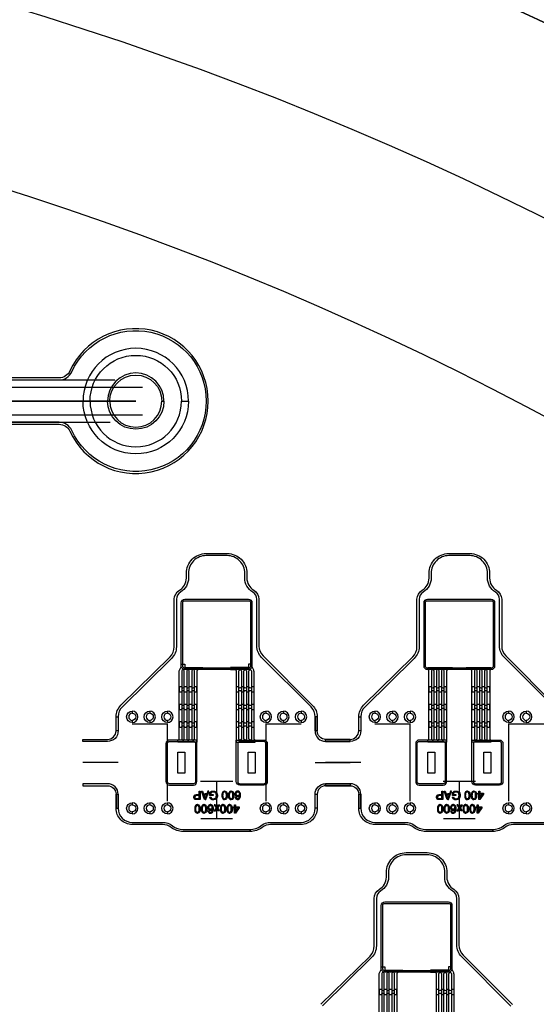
# Model space of a CAD drawing. Extents: x -63500 to 63500, y -63500 to 63500.
# Tile 236 of 256: x 13763 to 21107, y 31336 to 45326. Entities that reach past the tile are written whole.
import ezdxf

# ---------------------------------------------------------------- set-up
doc = ezdxf.new("R2010")
doc.units = 13
doc.header["$MEASUREMENT"] = 0
for name, color, linetype in [('1_Metal', 2, 'Continuous'), ('2_Electrodes', 5, 'Continuous'), ('3_Outline', 4, 'Continuous')]:
    doc.layers.add(name, color=color, linetype=linetype)
doc.styles.get("Standard").update_dxf_attribs({"font": 'arial.ttf'})

msp = doc.modelspace()

# ---------------------------------------------------------------- linework, layer by layer
for p, q in [((9769, 40207), (15115, 40207)), ((9769, 40107), (15507, 40107)), ((12414, 39907), (15414, 39907)), ((15414, 39907), (13414, 39907)), ((15507, 39707), (9769, 39707)), ((9769, 39607), (15052, 39607)), ((15363, 35321), (15613, 35321)), ((15613, 35321), (15863, 35321)), ((15863, 34221), (15863, 35321)), ((17263, 35321), (17263, 34221)), ((17263, 35321), (17513, 35321)), ((17513, 35321), (17763, 35321)), ((18813, 35321), (19063, 35321)), ((19063, 35321), (19313, 35321)), ((19313, 34221), (19313, 35321)), ((20713, 35321), (20713, 34221)), ((20713, 35321), (20963, 35321)), ((20963, 35321), (21213, 35321)), ((15163, 34771), (14663, 34771)), ((17963, 34771), (18463, 34771)), ((18613, 34771), (18113, 34771)), ((16793, 34501), (16333, 34501)), ((16563, 34501), (16563, 33971)), ((20243, 34501), (19783, 34501)), ((20013, 34501), (20013, 33971)), ((16788, 33971), (16338, 33971)), ((20238, 33971), (19788, 33971))]:
    msp.add_line(p, q)
for points in [[(16113, 34921), (16113, 34621), (16013, 34621), (16013, 34921)], [(17113, 34921), (17113, 34621), (17013, 34621), (17013, 34921)], [(19663, 34921), (19663, 34621), (19563, 34621), (19563, 34921)], [(20463, 34921), (20463, 34621), (20363, 34621), (20363, 34921)]]:
    msp.add_lwpolyline(points, close=True)
for radius in [50000, 47500, 45000]:
    msp.add_circle((0, 0), radius)
at = {"layer": '1_Metal'}
for p, q in [((16843, 35091), (16843, 35091)), ((20193, 35091), (20193, 35091))]:
    msp.add_line(p, q, dxfattribs=at)
for points in [[(-50000, 0, -1), (50000, 0), (51000, 0, 1), (-51000, 0)], [(16164, 39907, 1), (14664, 39907), (14764, 39907, -1), (16064, 39907)], [(16164, 39907, -1), (14664, 39907), (14764, 39907, 1), (16064, 39907)], [(16111, 36091, -0.414214), (16061, 36141), (16061, 37041, -0.414214), (16111, 37091), (17015, 37091, -0.414214), (17065, 37041), (17065, 36141, -0.414214), (17015, 36091), (16111, 36091)], [(19561, 36091, -0.414214), (19511, 36141), (19511, 37041, -0.414214), (19561, 37091), (20465, 37091, -0.414214), (20515, 37041), (20515, 36141, -0.414214), (20465, 36091), (19561, 36091)], [(16111, 36171), (16111, 36121), (16365, 36121), (16365, 36091), (16301, 36091, 0.414214), (16283, 36073), (16283, 35061), (16229, 35061), (16229, 35091, 0.414214), (16247, 35109), (16247, 36073, 1), (16211, 36073), (16211, 35109, 0.414214), (16229, 35091), (16229, 35091), (16229, 35061), (16157, 35061), (16157, 35091, 0.414214), (16175, 35109), (16175, 36073, 1), (16139, 36073), (16139, 35109, 0.414214), (16157, 35091), (16157, 35091), (16157, 35061), (16085, 35061), (16085, 35091, 0.414214), (16103, 35109), (16103, 36073, 1), (16067, 36073), (16067, 35109, 0.414214), (16085, 35091), (16085, 35091), (16085, 35061), (16013, 35061), (16013, 35091, 0.414214), (16031, 35109), (16031, 36062, -0.104248), (16035, 36082), (16057, 36131, 0.104248), (16061, 36151), (16061, 36171)], [(17015, 36171), (17015, 36121), (16761, 36121), (16761, 36091), (16825, 36091, -0.414214), (16843, 36073), (16843, 35061), (16897, 35061), (16897, 35091, -0.414214), (16879, 35109), (16879, 36073, -1), (16915, 36073), (16915, 35109, -0.414214), (16897, 35091), (16897, 35091), (16897, 35061), (16969, 35061), (16969, 35091, -0.414214), (16951, 35109), (16951, 36073, -1), (16987, 36073), (16987, 35109, -0.414214), (16969, 35091), (16969, 35091), (16969, 35061), (17041, 35061), (17041, 35091, -0.414214), (17023, 35109), (17023, 36073, -1), (17059, 36073), (17059, 35109, -0.414214), (17041, 35091), (17041, 35091), (17041, 35061), (17113, 35061), (17113, 35091, -0.414214), (17095, 35109), (17095, 36062, 0.104248), (17091, 36082), (17069, 36131, -0.104248), (17065, 36151), (17065, 36171)], [(19915, 36091), (19851, 36091, 0.414214), (19833, 36073), (19833, 35061), (19779, 35061), (19779, 35091, 0.414214), (19797, 35109), (19797, 36073, 1), (19761, 36073), (19761, 35109, 0.414214), (19779, 35091), (19779, 35091), (19779, 35061), (19707, 35061), (19707, 35091, 0.414214), (19725, 35109), (19725, 36073, 1), (19689, 36073), (19689, 35109, 0.414214), (19707, 35091), (19707, 35091), (19707, 35061), (19635, 35061), (19635, 35091, 0.414214), (19653, 35109), (19653, 36073, 1), (19617, 36073), (19617, 35109, 0.414214), (19635, 35091), (19635, 35091), (19635, 35061), (19563, 35061), (19563, 35091, 0.414214), (19581, 35109), (19581, 36073, 0.414214), (19563, 36091), (19563, 36121), (19915, 36121)], [(20463, 36091), (20463, 36091, 0.414214), (20445, 36073), (20445, 35109, 0.414214), (20463, 35091), (20463, 35061), (20391, 35061), (20391, 35091), (20391, 35091, 0.414214), (20409, 35109), (20409, 36073, 1), (20373, 36073), (20373, 35109, 0.414214), (20391, 35091), (20391, 35061), (20319, 35061), (20319, 35091), (20319, 35091, 0.414214), (20337, 35109), (20337, 36073, 1), (20301, 36073), (20301, 35109, 0.414214), (20319, 35091), (20319, 35061), (20247, 35061), (20247, 35091), (20247, 35091, 0.414214), (20265, 35109), (20265, 36073, 1), (20229, 36073), (20229, 35109, 0.414214), (20247, 35091), (20247, 35061), (20193, 35061), (20193, 36073, 0.414214), (20175, 36091), (20111, 36091), (20111, 36121), (20463, 36121)], [(16247, 35776), (16283, 35776), (16283, 35848), (16247, 35848, -0.414214), (16229, 35830), (16229, 35830, -0.414214), (16211, 35848), (16175, 35848, -0.414214), (16157, 35830), (16157, 35830, -0.414214), (16139, 35848), (16103, 35848, -0.414214), (16085, 35830), (16085, 35830, -0.414214), (16067, 35848), (16031, 35848), (16031, 35776), (16067, 35776, -0.414214), (16085, 35794), (16085, 35794, -0.414214), (16103, 35776), (16139, 35776, -0.414214), (16157, 35794), (16157, 35794, -0.414214), (16175, 35776), (16211, 35776, -0.414214), (16229, 35794), (16229, 35794, -0.414214)], [(17059, 35776), (17095, 35776), (17095, 35848), (17059, 35848, -0.414214), (17041, 35830), (17041, 35830, -0.414214), (17023, 35848), (16987, 35848, -0.414214), (16969, 35830), (16969, 35830, -0.414214), (16951, 35848), (16915, 35848, -0.414214), (16897, 35830), (16897, 35830, -0.414214), (16879, 35848), (16843, 35848), (16843, 35776), (16879, 35776, -0.414214), (16897, 35794), (16897, 35794, -0.414214), (16915, 35776), (16951, 35776, -0.414214), (16969, 35794), (16969, 35794, -0.414214), (16987, 35776), (17023, 35776, -0.414214), (17041, 35794), (17041, 35794, -0.414214)], [(19797, 35776), (19833, 35776), (19833, 35848), (19797, 35848, -0.414214), (19779, 35830), (19779, 35830, -0.414214), (19761, 35848), (19725, 35848, -0.414214), (19707, 35830), (19707, 35830, -0.414214), (19689, 35848), (19653, 35848, -0.414214), (19635, 35830), (19635, 35830, -0.414214), (19617, 35848), (19581, 35848), (19581, 35776), (19617, 35776, -0.414214), (19635, 35794), (19635, 35794, -0.414214), (19653, 35776), (19689, 35776, -0.414214), (19707, 35794), (19707, 35794, -0.414214), (19725, 35776), (19761, 35776, -0.414214), (19779, 35794), (19779, 35794, -0.414214)], [(20409, 35776), (20445, 35776), (20445, 35848), (20409, 35848, -0.414214), (20391, 35830), (20391, 35830, -0.414214), (20373, 35848), (20337, 35848, -0.414214), (20319, 35830), (20319, 35830, -0.414214), (20301, 35848), (20265, 35848, -0.414214), (20247, 35830), (20247, 35830, -0.414214), (20229, 35848), (20193, 35848), (20193, 35776), (20229, 35776, -0.414214), (20247, 35794), (20247, 35794, -0.414214), (20265, 35776), (20301, 35776, -0.414214), (20319, 35794), (20319, 35794, -0.414214), (20337, 35776), (20373, 35776, -0.414214), (20391, 35794), (20391, 35794, -0.414214)], [(16247, 35526), (16283, 35526), (16283, 35598), (16247, 35598, -0.414214), (16229, 35580), (16229, 35580, -0.414214), (16211, 35598), (16175, 35598, -0.414214), (16157, 35580), (16157, 35580, -0.414214), (16139, 35598), (16103, 35598, -0.414214), (16085, 35580), (16085, 35580, -0.414214), (16067, 35598), (16031, 35598), (16031, 35526), (16067, 35526, -0.414214), (16085, 35544), (16085, 35544, -0.414214), (16103, 35526), (16139, 35526, -0.414214), (16157, 35544), (16157, 35544, -0.414214), (16175, 35526), (16211, 35526, -0.414214), (16229, 35544), (16229, 35544, -0.414214)], [(17059, 35526), (17095, 35526), (17095, 35598), (17059, 35598, -0.414214), (17041, 35580), (17041, 35580, -0.414214), (17023, 35598), (16987, 35598, -0.414214), (16969, 35580), (16969, 35580, -0.414214), (16951, 35598), (16915, 35598, -0.414214), (16897, 35580), (16897, 35580, -0.414214), (16879, 35598), (16843, 35598), (16843, 35526), (16879, 35526, -0.414214), (16897, 35544), (16897, 35544, -0.414214), (16915, 35526), (16951, 35526, -0.414214), (16969, 35544), (16969, 35544, -0.414214), (16987, 35526), (17023, 35526, -0.414214), (17041, 35544), (17041, 35544, -0.414214)], [(19797, 35526), (19833, 35526), (19833, 35598), (19797, 35598, -0.414214), (19779, 35580), (19779, 35580, -0.414214), (19761, 35598), (19725, 35598, -0.414214), (19707, 35580), (19707, 35580, -0.414214), (19689, 35598), (19653, 35598, -0.414214), (19635, 35580), (19635, 35580, -0.414214), (19617, 35598), (19581, 35598), (19581, 35526), (19617, 35526, -0.414214), (19635, 35544), (19635, 35544, -0.414214), (19653, 35526), (19689, 35526, -0.414214), (19707, 35544), (19707, 35544, -0.414214), (19725, 35526), (19761, 35526, -0.414214), (19779, 35544), (19779, 35544, -0.414214)], [(20409, 35526), (20445, 35526), (20445, 35598), (20409, 35598, -0.414214), (20391, 35580), (20391, 35580, -0.414214), (20373, 35598), (20337, 35598, -0.414214), (20319, 35580), (20319, 35580, -0.414214), (20301, 35598), (20265, 35598, -0.414214), (20247, 35580), (20247, 35580, -0.414214), (20229, 35598), (20193, 35598), (20193, 35526), (20229, 35526, -0.414214), (20247, 35544), (20247, 35544, -0.414214), (20265, 35526), (20301, 35526, -0.414214), (20319, 35544), (20319, 35544, -0.414214), (20337, 35526), (20373, 35526, -0.414214), (20391, 35544), (20391, 35544, -0.414214)], [(16247, 35276), (16283, 35276), (16283, 35348), (16247, 35348, -0.414214), (16229, 35330), (16229, 35330, -0.414214), (16211, 35348), (16175, 35348, -0.414214), (16157, 35330), (16157, 35330, -0.414214), (16139, 35348), (16103, 35348, -0.414214), (16085, 35330), (16085, 35330, -0.414214), (16067, 35348), (16031, 35348), (16031, 35276), (16067, 35276, -0.414214), (16085, 35294), (16085, 35294, -0.414214), (16103, 35276), (16139, 35276, -0.414214), (16157, 35294), (16157, 35294, -0.414214), (16175, 35276), (16211, 35276, -0.414214), (16229, 35294), (16229, 35294, -0.414214)], [(17059, 35276), (17095, 35276), (17095, 35348), (17059, 35348, -0.414214), (17041, 35330), (17041, 35330, -0.414214), (17023, 35348), (16987, 35348, -0.414214), (16969, 35330), (16969, 35330, -0.414214), (16951, 35348), (16915, 35348, -0.414214), (16897, 35330), (16897, 35330, -0.414214), (16879, 35348), (16843, 35348), (16843, 35276), (16879, 35276, -0.414214), (16897, 35294), (16897, 35294, -0.414214), (16915, 35276), (16951, 35276, -0.414214), (16969, 35294), (16969, 35294, -0.414214), (16987, 35276), (17023, 35276, -0.414214), (17041, 35294), (17041, 35294, -0.414214)], [(19797, 35276), (19833, 35276), (19833, 35348), (19797, 35348, -0.414214), (19779, 35330), (19779, 35330, -0.414214), (19761, 35348), (19725, 35348, -0.414214), (19707, 35330), (19707, 35330, -0.414214), (19689, 35348), (19653, 35348, -0.414214), (19635, 35330), (19635, 35330, -0.414214), (19617, 35348), (19581, 35348), (19581, 35276), (19617, 35276, -0.414214), (19635, 35294), (19635, 35294, -0.414214), (19653, 35276), (19689, 35276, -0.414214), (19707, 35294), (19707, 35294, -0.414214), (19725, 35276), (19761, 35276, -0.414214), (19779, 35294), (19779, 35294, -0.414214)], [(20409, 35276), (20445, 35276), (20445, 35348), (20409, 35348, -0.414214), (20391, 35330), (20391, 35330, -0.414214), (20373, 35348), (20337, 35348, -0.414214), (20319, 35330), (20319, 35330, -0.414214), (20301, 35348), (20265, 35348, -0.414214), (20247, 35330), (20247, 35330, -0.414214), (20229, 35348), (20193, 35348), (20193, 35276), (20229, 35276, -0.414214), (20247, 35294), (20247, 35294, -0.414214), (20265, 35276), (20301, 35276, -0.414214), (20319, 35294), (20319, 35294, -0.414214), (20337, 35276), (20373, 35276, -0.414214), (20391, 35294), (20391, 35294, -0.414214)], [(15843, 34501, 0.414214), (15893, 34451), (16233, 34451, 0.414214), (16283, 34501), (16283, 35091), (15893, 35091, 0.414214), (15843, 35041)], [(17283, 34501, -0.414214), (17233, 34451), (16893, 34451, -0.414214), (16843, 34501), (16843, 35091), (17233, 35091, -0.414214), (17283, 35041)], [(19393, 34501, 0.414214), (19443, 34451), (19783, 34451, 0.414214), (19833, 34501), (19833, 35091), (19443, 35091, 0.414214), (19393, 35041)], [(20633, 34501, -0.414214), (20583, 34451), (20243, 34451, -0.414214), (20193, 34501), (20193, 35091), (20583, 35091, -0.414214), (20633, 35041)], [(18954, 31791, -0.414214), (18904, 31841), (18904, 32741, -0.414214), (18954, 32791), (19858, 32791, -0.414214), (19908, 32741), (19908, 31841, -0.414214), (19858, 31791), (18954, 31791)], [(19090, 31476), (19126, 31476), (19126, 31548), (19090, 31548, -0.414214), (19072, 31530), (19072, 31530, -0.414214), (19054, 31548), (19018, 31548, -0.414214), (19000, 31530), (19000, 31530, -0.414214), (18982, 31548), (18946, 31548, -0.414214), (18928, 31530), (18928, 31530, -0.414214), (18910, 31548), (18874, 31548), (18874, 31476), (18910, 31476, -0.414214), (18928, 31494), (18928, 31494, -0.414214), (18946, 31476), (18982, 31476, -0.414214), (19000, 31494), (19000, 31494, -0.414214), (19018, 31476), (19054, 31476, -0.414214), (19072, 31494), (19072, 31494, -0.414214)], [(19902, 31476), (19938, 31476), (19938, 31548), (19902, 31548, -0.414214), (19884, 31530), (19884, 31530, -0.414214), (19866, 31548), (19830, 31548, -0.414214), (19812, 31530), (19812, 31530, -0.414214), (19794, 31548), (19758, 31548, -0.414214), (19740, 31530), (19740, 31530, -0.414214), (19722, 31548), (19686, 31548), (19686, 31476), (19722, 31476, -0.414214), (19740, 31494), (19740, 31494, -0.414214), (19758, 31476), (19794, 31476, -0.414214), (19812, 31494), (19812, 31494, -0.414214), (19830, 31476), (19866, 31476, -0.414214), (19884, 31494), (19884, 31494, -0.414214)]]:
    msp.add_lwpolyline(points, format="xyb", close=True, dxfattribs=at)
for points in [[(16329, 34365), (16329, 34244), (16276, 34244), (16265, 34246), (16256, 34248), (16249, 34253), (16242, 34261), (16239, 34268), (16237, 34276), (16237, 34281), (16239, 34290), (16242, 34298), (16248, 34306), (16256, 34311), (16266, 34314), (16278, 34316), (16313, 34316), (16313, 34301), (16278, 34301), (16269, 34300), (16261, 34296), (16257, 34292), (16254, 34285), (16254, 34279), (16255, 34274), (16258, 34267), (16262, 34262), (16268, 34260), (16274, 34259), (16313, 34259), (16313, 34365), (16329, 34365)], [(16400, 34257), (16400, 34245), (16392, 34245), (16346, 34365), (16363, 34365), (16376, 34328), (16400, 34328), (16400, 34314), (16381, 34314), (16400, 34257)], [(16400, 34257), (16400, 34245), (16408, 34245), (16454, 34365), (16437, 34365), (16424, 34328), (16400, 34328), (16400, 34314), (16419, 34314), (16400, 34257)], [(16515, 34317), (16515, 34303), (16464, 34303), (16464, 34348), (16478, 34357), (16492, 34363), (16505, 34366), (16520, 34366), (16532, 34364), (16544, 34360), (16559, 34349), (16568, 34338), (16573, 34323), (16575, 34309), (16575, 34302), (16574, 34290), (16571, 34278), (16565, 34267), (16557, 34257), (16549, 34251), (16541, 34247), (16530, 34244), (16518, 34242), (16512, 34242), (16501, 34243), (16491, 34247), (16484, 34251), (16477, 34256), (16471, 34265), (16466, 34278), (16480, 34282), (16484, 34272), (16490, 34265), (16497, 34259), (16506, 34257), (16515, 34256), (16524, 34257), (16532, 34259), (16540, 34262), (16547, 34268), (16551, 34273), (16555, 34282), (16558, 34292), (16559, 34300), (16559, 34308), (16558, 34319), (16555, 34329), (16549, 34338), (16541, 34345), (16532, 34349), (16523, 34351), (16516, 34352), (16513, 34352), (16506, 34351), (16497, 34349), (16488, 34345), (16480, 34340), (16480, 34317), (16515, 34317)], [(16677, 34366), (16671, 34366), (16659, 34362), (16651, 34355), (16645, 34345), (16641, 34332), (16639, 34319), (16639, 34294), (16640, 34279), (16645, 34266), (16652, 34255), (16661, 34248), (16671, 34244), (16677, 34244), (16677, 34256), (16671, 34257), (16664, 34261), (16658, 34269), (16655, 34281), (16654, 34291), (16653, 34301), (16653, 34310), (16654, 34319), (16655, 34328), (16657, 34337), (16660, 34345), (16666, 34351), (16672, 34354), (16677, 34354)], [(16677, 34366), (16683, 34366), (16695, 34362), (16703, 34355), (16710, 34345), (16714, 34332), (16716, 34319), (16716, 34294), (16714, 34279), (16710, 34266), (16702, 34255), (16694, 34248), (16684, 34244), (16677, 34244), (16677, 34256), (16683, 34257), (16690, 34261), (16696, 34269), (16699, 34281), (16701, 34291), (16701, 34301), (16701, 34310), (16701, 34319), (16700, 34328), (16698, 34337), (16694, 34345), (16689, 34351), (16683, 34354), (16677, 34354)], [(16771, 34366), (16765, 34366), (16753, 34362), (16745, 34355), (16739, 34345), (16734, 34332), (16733, 34319), (16733, 34294), (16734, 34279), (16738, 34266), (16746, 34255), (16755, 34248), (16765, 34244), (16771, 34244), (16771, 34256), (16765, 34257), (16758, 34261), (16752, 34269), (16749, 34281), (16748, 34291), (16747, 34301), (16747, 34310), (16748, 34319), (16749, 34328), (16751, 34337), (16754, 34345), (16760, 34351), (16765, 34354), (16771, 34354)], [(16771, 34366), (16777, 34366), (16789, 34362), (16797, 34355), (16803, 34345), (16808, 34332), (16809, 34319), (16809, 34294), (16808, 34279), (16804, 34266), (16796, 34255), (16787, 34248), (16777, 34244), (16771, 34244), (16771, 34256), (16777, 34257), (16784, 34261), (16790, 34269), (16793, 34281), (16794, 34291), (16795, 34301), (16795, 34310), (16795, 34319), (16794, 34328), (16791, 34337), (16788, 34345), (16782, 34351), (16777, 34354), (16771, 34354)], [(16842, 34276), (16828, 34275), (16831, 34263), (16837, 34255), (16845, 34249), (16853, 34246), (16860, 34246), (16866, 34246), (16873, 34247), (16881, 34251), (16888, 34256), (16895, 34265), (16898, 34273), (16901, 34284), (16903, 34294), (16903, 34309), (16903, 34320), (16902, 34331), (16899, 34339), (16895, 34348), (16890, 34354), (16885, 34359), (16877, 34363), (16869, 34365), (16863, 34366), (16857, 34365), (16850, 34364), (16843, 34361), (16838, 34356), (16833, 34351), (16829, 34344), (16827, 34337), (16826, 34329), (16826, 34322), (16827, 34314), (16830, 34307), (16833, 34301), (16838, 34296), (16845, 34291), (16851, 34289), (16856, 34288), (16860, 34288), (16863, 34288), (16867, 34288), (16870, 34289), (16875, 34291), (16880, 34294), (16884, 34297), (16887, 34301), (16889, 34303), (16887, 34328), (16887, 34323), (16886, 34320), (16885, 34315), (16882, 34310), (16878, 34306), (16873, 34302), (16866, 34300), (16861, 34300), (16854, 34302), (16848, 34306), (16844, 34311), (16841, 34318), (16841, 34325), (16841, 34330), (16842, 34337), (16845, 34343), (16849, 34349), (16854, 34352), (16859, 34354), (16863, 34354), (16868, 34353), (16873, 34351), (16879, 34347), (16883, 34341), (16886, 34334), (16887, 34328), (16889, 34303), (16889, 34298), (16888, 34292), (16887, 34284), (16885, 34276), (16881, 34269), (16877, 34264), (16872, 34261), (16868, 34258), (16862, 34258), (16858, 34258), (16852, 34260), (16848, 34264), (16844, 34269), (16842, 34276)], [(19779, 34365), (19779, 34244), (19726, 34244), (19715, 34246), (19706, 34248), (19699, 34253), (19692, 34261), (19689, 34268), (19687, 34276), (19687, 34281), (19689, 34290), (19692, 34298), (19698, 34306), (19706, 34311), (19716, 34314), (19728, 34316), (19763, 34316), (19763, 34301), (19728, 34301), (19719, 34300), (19711, 34296), (19707, 34292), (19704, 34285), (19704, 34279), (19705, 34274), (19708, 34267), (19712, 34262), (19718, 34260), (19724, 34259), (19763, 34259), (19763, 34365), (19779, 34365)], [(19850, 34257), (19850, 34245), (19842, 34245), (19796, 34365), (19813, 34365), (19826, 34328), (19850, 34328), (19850, 34314), (19831, 34314), (19850, 34257)], [(19850, 34257), (19850, 34245), (19858, 34245), (19904, 34365), (19887, 34365), (19874, 34328), (19850, 34328), (19850, 34314), (19869, 34314), (19850, 34257)], [(19965, 34317), (19965, 34303), (19914, 34303), (19914, 34348), (19928, 34357), (19942, 34363), (19955, 34366), (19970, 34366), (19982, 34364), (19994, 34360), (20009, 34349), (20018, 34338), (20023, 34323), (20025, 34309), (20025, 34302), (20024, 34290), (20021, 34278), (20015, 34267), (20007, 34257), (19999, 34251), (19991, 34247), (19980, 34244), (19968, 34242), (19962, 34242), (19951, 34243), (19941, 34247), (19934, 34251), (19927, 34256), (19921, 34265), (19916, 34278), (19930, 34282), (19934, 34272), (19940, 34265), (19947, 34259), (19956, 34257), (19965, 34256), (19974, 34257), (19982, 34259), (19990, 34262), (19997, 34268), (20001, 34273), (20005, 34282), (20008, 34292), (20009, 34300), (20009, 34308), (20008, 34319), (20005, 34329), (19999, 34338), (19991, 34345), (19982, 34349), (19973, 34351), (19966, 34352), (19963, 34352), (19956, 34351), (19947, 34349), (19938, 34345), (19930, 34340), (19930, 34317), (19965, 34317)], [(20127, 34366), (20121, 34366), (20109, 34362), (20101, 34355), (20095, 34345), (20091, 34332), (20089, 34319), (20089, 34294), (20090, 34279), (20095, 34266), (20102, 34255), (20111, 34248), (20121, 34244), (20127, 34244), (20127, 34256), (20121, 34257), (20114, 34261), (20108, 34269), (20105, 34281), (20104, 34291), (20103, 34301), (20103, 34310), (20104, 34319), (20105, 34328), (20107, 34337), (20110, 34345), (20116, 34351), (20122, 34354), (20127, 34354)], [(20127, 34366), (20133, 34366), (20145, 34362), (20153, 34355), (20160, 34345), (20164, 34332), (20166, 34319), (20166, 34294), (20164, 34279), (20160, 34266), (20152, 34255), (20144, 34248), (20134, 34244), (20127, 34244), (20127, 34256), (20133, 34257), (20140, 34261), (20146, 34269), (20149, 34281), (20151, 34291), (20151, 34301), (20151, 34310), (20151, 34319), (20150, 34328), (20148, 34337), (20144, 34345), (20139, 34351), (20133, 34354), (20127, 34354)], [(20221, 34366), (20215, 34366), (20203, 34362), (20195, 34355), (20189, 34345), (20184, 34332), (20183, 34319), (20183, 34294), (20184, 34279), (20188, 34266), (20196, 34255), (20205, 34248), (20215, 34244), (20221, 34244), (20221, 34256), (20215, 34257), (20208, 34261), (20202, 34269), (20199, 34281), (20198, 34291), (20197, 34301), (20197, 34310), (20198, 34319), (20199, 34328), (20201, 34337), (20204, 34345), (20210, 34351), (20215, 34354), (20221, 34354)], [(20221, 34366), (20227, 34366), (20239, 34362), (20247, 34355), (20253, 34345), (20258, 34332), (20259, 34319), (20259, 34294), (20258, 34279), (20254, 34266), (20246, 34255), (20237, 34248), (20227, 34244), (20221, 34244), (20221, 34256), (20227, 34257), (20234, 34261), (20240, 34269), (20243, 34281), (20244, 34291), (20245, 34301), (20245, 34310), (20245, 34319), (20244, 34328), (20241, 34337), (20238, 34345), (20232, 34351), (20227, 34354), (20221, 34354)], [(20291, 34365), (20305, 34365), (20305, 34269), (20343, 34323), (20305, 34323), (20305, 34337), (20358, 34337), (20358, 34323), (20303, 34245), (20291, 34245), (20291, 34323), (20275, 34323), (20275, 34337), (20291, 34337)], [(16291, 34173), (16285, 34173), (16273, 34169), (16265, 34162), (16259, 34153), (16255, 34140), (16253, 34126), (16253, 34101), (16254, 34086), (16259, 34073), (16266, 34062), (16275, 34055), (16285, 34051), (16291, 34051), (16291, 34063), (16285, 34064), (16278, 34068), (16272, 34077), (16269, 34088), (16268, 34098), (16267, 34108), (16267, 34117), (16268, 34126), (16269, 34135), (16271, 34144), (16274, 34152), (16280, 34158), (16286, 34161), (16291, 34162)], [(16291, 34173), (16297, 34173), (16309, 34169), (16317, 34162), (16323, 34153), (16328, 34140), (16330, 34126), (16330, 34101), (16328, 34086), (16324, 34073), (16316, 34062), (16308, 34055), (16297, 34051), (16291, 34051), (16291, 34063), (16297, 34064), (16304, 34068), (16310, 34077), (16313, 34088), (16315, 34098), (16315, 34108), (16315, 34117), (16315, 34126), (16314, 34135), (16312, 34144), (16308, 34152), (16303, 34158), (16297, 34161), (16291, 34162)], [(16385, 34173), (16379, 34173), (16367, 34169), (16359, 34162), (16353, 34153), (16348, 34140), (16347, 34126), (16347, 34101), (16348, 34086), (16352, 34073), (16360, 34062), (16369, 34055), (16379, 34051), (16385, 34051), (16385, 34063), (16379, 34064), (16372, 34068), (16366, 34077), (16363, 34088), (16362, 34098), (16361, 34108), (16361, 34117), (16362, 34126), (16363, 34135), (16365, 34144), (16368, 34152), (16374, 34158), (16379, 34161), (16385, 34162)], [(16385, 34173), (16391, 34173), (16403, 34169), (16411, 34162), (16417, 34153), (16422, 34140), (16423, 34126), (16423, 34101), (16422, 34086), (16418, 34073), (16410, 34062), (16401, 34055), (16391, 34051), (16385, 34051), (16385, 34063), (16391, 34064), (16398, 34068), (16404, 34077), (16407, 34088), (16408, 34098), (16409, 34108), (16409, 34117), (16408, 34126), (16407, 34135), (16405, 34144), (16402, 34152), (16396, 34158), (16391, 34161), (16385, 34162)], [(16455, 34082), (16440, 34080), (16443, 34069), (16450, 34060), (16458, 34054), (16467, 34051), (16473, 34051), (16479, 34051), (16486, 34052), (16495, 34056), (16502, 34061), (16508, 34070), (16512, 34079), (16515, 34089), (16517, 34100), (16517, 34115), (16517, 34126), (16516, 34137), (16513, 34146), (16509, 34155), (16504, 34162), (16499, 34166), (16490, 34171), (16482, 34173), (16476, 34173), (16470, 34173), (16463, 34171), (16456, 34168), (16451, 34164), (16446, 34158), (16442, 34151), (16439, 34144), (16438, 34136), (16438, 34128), (16440, 34120), (16442, 34113), (16446, 34107), (16451, 34102), (16458, 34097), (16464, 34095), (16469, 34094), (16474, 34094), (16477, 34094), (16480, 34094), (16484, 34095), (16489, 34097), (16494, 34100), (16498, 34103), (16501, 34107), (16503, 34109), (16500, 34135), (16500, 34130), (16500, 34126), (16499, 34122), (16496, 34116), (16492, 34112), (16486, 34109), (16480, 34107), (16474, 34107), (16467, 34108), (16461, 34113), (16457, 34118), (16454, 34124), (16453, 34132), (16453, 34137), (16455, 34144), (16457, 34150), (16462, 34156), (16467, 34159), (16472, 34161), (16476, 34161), (16481, 34161), (16487, 34159), (16492, 34154), (16497, 34148), (16499, 34141), (16500, 34135), (16503, 34109), (16503, 34104), (16502, 34098), (16501, 34090), (16498, 34082), (16495, 34075), (16490, 34069), (16486, 34066), (16481, 34064), (16476, 34063), (16471, 34063), (16466, 34065), (16461, 34069), (16457, 34074), (16455, 34082)], [(16528, 34085), (16546, 34085), (16567, 34115), (16567, 34138), (16544, 34172), (16526, 34172), (16558, 34127), (16528, 34085)], [(16605, 34085), (16587, 34085), (16567, 34115), (16567, 34138), (16589, 34172), (16607, 34172), (16575, 34127), (16605, 34085)], [(16655, 34173), (16648, 34173), (16637, 34169), (16629, 34162), (16622, 34153), (16618, 34140), (16616, 34126), (16616, 34101), (16618, 34086), (16622, 34073), (16629, 34062), (16638, 34055), (16648, 34051), (16655, 34051), (16655, 34063), (16649, 34064), (16642, 34068), (16636, 34077), (16633, 34088), (16631, 34098), (16631, 34108), (16631, 34117), (16631, 34126), (16632, 34135), (16634, 34144), (16638, 34152), (16643, 34158), (16649, 34161), (16655, 34162)], [(16655, 34173), (16661, 34173), (16673, 34169), (16681, 34162), (16687, 34153), (16691, 34140), (16693, 34126), (16693, 34101), (16691, 34086), (16687, 34073), (16680, 34062), (16671, 34055), (16661, 34051), (16655, 34051), (16655, 34063), (16661, 34064), (16668, 34068), (16674, 34077), (16677, 34088), (16678, 34098), (16679, 34108), (16679, 34117), (16678, 34126), (16677, 34135), (16675, 34144), (16672, 34152), (16666, 34158), (16660, 34161), (16655, 34162)], [(16749, 34173), (16742, 34173), (16730, 34169), (16723, 34162), (16716, 34153), (16712, 34140), (16710, 34126), (16710, 34101), (16712, 34086), (16716, 34073), (16723, 34062), (16732, 34055), (16742, 34051), (16749, 34051), (16749, 34063), (16742, 34064), (16736, 34068), (16730, 34077), (16726, 34088), (16725, 34098), (16725, 34108), (16725, 34117), (16725, 34126), (16726, 34135), (16728, 34144), (16732, 34152), (16737, 34158), (16743, 34161), (16749, 34162)], [(16749, 34173), (16755, 34173), (16767, 34169), (16774, 34162), (16781, 34153), (16785, 34140), (16787, 34126), (16787, 34101), (16785, 34086), (16781, 34073), (16774, 34062), (16765, 34055), (16755, 34051), (16749, 34051), (16749, 34063), (16755, 34064), (16761, 34068), (16767, 34077), (16771, 34088), (16772, 34098), (16772, 34108), (16772, 34117), (16772, 34126), (16771, 34135), (16769, 34144), (16765, 34152), (16760, 34158), (16754, 34161), (16749, 34162)], [(16818, 34171), (16833, 34171), (16833, 34075), (16870, 34129), (16833, 34129), (16833, 34143), (16885, 34143), (16885, 34130), (16830, 34051), (16818, 34051), (16818, 34129), (16802, 34129), (16802, 34143), (16818, 34143)], [(19741, 34173), (19735, 34173), (19723, 34169), (19715, 34162), (19709, 34153), (19705, 34140), (19703, 34126), (19703, 34101), (19704, 34086), (19709, 34073), (19716, 34062), (19725, 34055), (19735, 34051), (19741, 34051), (19741, 34063), (19735, 34064), (19728, 34068), (19722, 34077), (19719, 34088), (19718, 34098), (19717, 34108), (19717, 34117), (19718, 34126), (19719, 34135), (19721, 34144), (19724, 34152), (19730, 34158), (19736, 34161), (19741, 34162)], [(19741, 34173), (19747, 34173), (19759, 34169), (19767, 34162), (19773, 34153), (19778, 34140), (19780, 34126), (19780, 34101), (19778, 34086), (19774, 34073), (19766, 34062), (19758, 34055), (19747, 34051), (19741, 34051), (19741, 34063), (19747, 34064), (19754, 34068), (19760, 34077), (19763, 34088), (19765, 34098), (19765, 34108), (19765, 34117), (19765, 34126), (19764, 34135), (19762, 34144), (19758, 34152), (19753, 34158), (19747, 34161), (19741, 34162)], [(19835, 34173), (19829, 34173), (19817, 34169), (19809, 34162), (19803, 34153), (19798, 34140), (19797, 34126), (19797, 34101), (19798, 34086), (19802, 34073), (19810, 34062), (19819, 34055), (19829, 34051), (19835, 34051), (19835, 34063), (19829, 34064), (19822, 34068), (19816, 34077), (19813, 34088), (19812, 34098), (19811, 34108), (19811, 34117), (19812, 34126), (19813, 34135), (19815, 34144), (19818, 34152), (19824, 34158), (19829, 34161), (19835, 34162)], [(19835, 34173), (19841, 34173), (19853, 34169), (19861, 34162), (19867, 34153), (19872, 34140), (19873, 34126), (19873, 34101), (19872, 34086), (19868, 34073), (19860, 34062), (19851, 34055), (19841, 34051), (19835, 34051), (19835, 34063), (19841, 34064), (19848, 34068), (19854, 34077), (19857, 34088), (19858, 34098), (19859, 34108), (19859, 34117), (19858, 34126), (19857, 34135), (19855, 34144), (19852, 34152), (19846, 34158), (19841, 34161), (19835, 34162)], [(19905, 34082), (19890, 34080), (19893, 34069), (19900, 34060), (19908, 34054), (19917, 34051), (19923, 34051), (19929, 34051), (19936, 34052), (19945, 34056), (19952, 34061), (19958, 34070), (19962, 34079), (19965, 34089), (19967, 34100), (19967, 34115), (19967, 34126), (19966, 34137), (19963, 34146), (19959, 34155), (19954, 34162), (19949, 34166), (19940, 34171), (19932, 34173), (19926, 34173), (19920, 34173), (19913, 34171), (19906, 34168), (19901, 34164), (19896, 34158), (19892, 34151), (19889, 34144), (19888, 34136), (19888, 34128), (19890, 34120), (19892, 34113), (19896, 34107), (19901, 34102), (19908, 34097), (19914, 34095), (19919, 34094), (19924, 34094), (19927, 34094), (19930, 34094), (19934, 34095), (19939, 34097), (19944, 34100), (19948, 34103), (19951, 34107), (19953, 34109), (19950, 34135), (19950, 34130), (19950, 34126), (19949, 34122), (19946, 34116), (19942, 34112), (19936, 34109), (19930, 34107), (19924, 34107), (19917, 34108), (19911, 34113), (19907, 34118), (19904, 34124), (19903, 34132), (19903, 34137), (19905, 34144), (19907, 34150), (19912, 34156), (19917, 34159), (19922, 34161), (19926, 34161), (19931, 34161), (19937, 34159), (19942, 34154), (19947, 34148), (19949, 34141), (19950, 34135), (19953, 34109), (19953, 34104), (19952, 34098), (19951, 34090), (19948, 34082), (19945, 34075), (19940, 34069), (19936, 34066), (19931, 34064), (19926, 34063), (19921, 34063), (19916, 34065), (19911, 34069), (19907, 34074), (19905, 34082)], [(19978, 34085), (19996, 34085), (20017, 34115), (20017, 34138), (19994, 34172), (19976, 34172), (20008, 34127), (19978, 34085)], [(20055, 34085), (20037, 34085), (20017, 34115), (20017, 34138), (20039, 34172), (20057, 34172), (20025, 34127), (20055, 34085)], [(20105, 34173), (20098, 34173), (20087, 34169), (20079, 34162), (20072, 34153), (20068, 34140), (20066, 34126), (20066, 34101), (20068, 34086), (20072, 34073), (20079, 34062), (20088, 34055), (20098, 34051), (20105, 34051), (20105, 34063), (20099, 34064), (20092, 34068), (20086, 34077), (20083, 34088), (20081, 34098), (20081, 34108), (20081, 34117), (20081, 34126), (20082, 34135), (20084, 34144), (20088, 34152), (20093, 34158), (20099, 34161), (20105, 34162)], [(20105, 34173), (20111, 34173), (20123, 34169), (20131, 34162), (20137, 34153), (20141, 34140), (20143, 34126), (20143, 34101), (20141, 34086), (20137, 34073), (20130, 34062), (20121, 34055), (20111, 34051), (20105, 34051), (20105, 34063), (20111, 34064), (20118, 34068), (20124, 34077), (20127, 34088), (20128, 34098), (20129, 34108), (20129, 34117), (20128, 34126), (20127, 34135), (20125, 34144), (20122, 34152), (20116, 34158), (20110, 34161), (20105, 34162)], [(20199, 34173), (20192, 34173), (20180, 34169), (20173, 34162), (20166, 34153), (20162, 34140), (20160, 34126), (20160, 34101), (20162, 34086), (20166, 34073), (20173, 34062), (20182, 34055), (20192, 34051), (20199, 34051), (20199, 34063), (20192, 34064), (20186, 34068), (20180, 34077), (20176, 34088), (20175, 34098), (20175, 34108), (20175, 34117), (20175, 34126), (20176, 34135), (20178, 34144), (20182, 34152), (20187, 34158), (20193, 34161), (20199, 34162)], [(20199, 34173), (20205, 34173), (20217, 34169), (20224, 34162), (20231, 34153), (20235, 34140), (20237, 34126), (20237, 34101), (20235, 34086), (20231, 34073), (20224, 34062), (20215, 34055), (20205, 34051), (20199, 34051), (20199, 34063), (20205, 34064), (20211, 34068), (20217, 34077), (20221, 34088), (20222, 34098), (20222, 34108), (20222, 34117), (20222, 34126), (20221, 34135), (20219, 34144), (20215, 34152), (20210, 34158), (20204, 34161), (20199, 34162)], [(20268, 34171), (20283, 34171), (20283, 34075), (20320, 34129), (20283, 34129), (20283, 34143), (20335, 34143), (20335, 34130), (20280, 34051), (20268, 34051), (20268, 34129), (20252, 34129), (20252, 34143), (20268, 34143)]]:
    msp.add_lwpolyline(points, close=True, dxfattribs=at)
for points in [[(18874, 30809), (18874, 31762, -0.104248), (18878, 31782), (18900, 31831, 0.104248), (18904, 31851), (18904, 31871), (18954, 31871), (18954, 31821), (19208, 31821), (19208, 31791), (19144, 31791, 0.414214), (19126, 31773), (19126, 30761)], [(18946, 30809), (18946, 31773, 1), (18910, 31773), (18910, 30809, 0.414214)], [(19018, 30809), (19018, 31773, 1), (18982, 31773), (18982, 30809, 0.414214)], [(19090, 30809), (19090, 31773, 1), (19054, 31773), (19054, 30809, 0.414214)], [(19938, 30809), (19938, 31762, 0.104248), (19934, 31782), (19912, 31831, -0.104248), (19908, 31851), (19908, 31871), (19858, 31871), (19858, 31821), (19604, 31821), (19604, 31791), (19668, 31791, -0.414214), (19686, 31773), (19686, 30761)], [(19722, 30809), (19722, 31773, -1), (19758, 31773), (19758, 30809, -0.414214)], [(19794, 30809), (19794, 31773, -1), (19830, 31773), (19830, 30809, -0.414214)], [(19866, 30809), (19866, 31773, -1), (19902, 31773), (19902, 30809, -0.414214)]]:
    msp.add_lwpolyline(points, format="xyb", dxfattribs=at)
at = {"layer": '2_Electrodes'}
for points in [[(47500, 0, 1), (-47500, 0), (-51000, 0, -1), (51000, 0)], [(15014, 39907), (15044, 39907, -1), (15784, 39907), (15814, 39907, 1)], [(15014, 39907), (15044, 39907, 1), (15784, 39907), (15814, 39907, -1)], [(15133, 35221), (15133, 35421, -0.203475), (15203, 35586), (15901, 36272, 0.201193), (15961, 36415), (15961, 37091, -0.265291), (16035, 37220, 0.265291), (16133, 37392), (16133, 37461, -0.414214), (16413, 37741), (16713, 37741, -0.414214), (16993, 37461), (16993, 37392, 0.265291), (17091, 37220, -0.265291), (17165, 37091), (17165, 36427, 0.198912), (17224, 36286), (17926, 35583, -0.198912), (17993, 35421), (17993, 35221), (17963, 35221), (17963, 35421, 0.198912), (17905, 35562), (17203, 36264, -0.198912), (17135, 36427), (17135, 37091, 0.265291), (17076, 37194, -0.265291), (16963, 37392), (16963, 37461, 0.414214), (16713, 37711), (16413, 37711, 0.414214), (16163, 37461), (16163, 37392, -0.265291), (16050, 37194, 0.265291), (15991, 37091), (15991, 36415, -0.201193), (15922, 36251), (15224, 35565, 0.203475), (15163, 35421), (15163, 35221)], [(16111, 36111, -0.414214), (16081, 36141), (16081, 37041, -0.414214), (16111, 37071), (17015, 37071, -0.414214), (17045, 37041), (17045, 36141, -0.414214), (17015, 36111), (16111, 36111)], [(19561, 36111, -0.414214), (19531, 36141), (19531, 37041, -0.414214), (19561, 37071), (20465, 37071, -0.414214), (20495, 37041), (20495, 36141, -0.414214), (20465, 36111), (19561, 36111)], [(15013, 35071), (14663, 35071), (14663, 35101), (15013, 35101, 0.414214), (15133, 35221), (15133, 35421), (15163, 35421), (15163, 35221, -0.414214)], [(15363, 35341, -1), (15363, 35501), (15363, 35471, 1), (15363, 35371)], [(15363, 35341, 1), (15363, 35501), (15363, 35471, -1), (15363, 35371)], [(15613, 35341, -1), (15613, 35501), (15613, 35471, 1), (15613, 35371)], [(15613, 35341, 1), (15613, 35501), (15613, 35471, -1), (15613, 35371)], [(15863, 35341, -1), (15863, 35501), (15863, 35471, 1), (15863, 35371)], [(15863, 35341, 1), (15863, 35501), (15863, 35471, -1), (15863, 35371)], [(17263, 35341, -1), (17263, 35501), (17263, 35471, 1), (17263, 35371)], [(17263, 35341, 1), (17263, 35501), (17263, 35471, -1), (17263, 35371)], [(17513, 35341, -1), (17513, 35501), (17513, 35471, 1), (17513, 35371)], [(17513, 35341, 1), (17513, 35501), (17513, 35471, -1), (17513, 35371)], [(17763, 35341, -1), (17763, 35501), (17763, 35471, 1), (17763, 35371)], [(17763, 35341, 1), (17763, 35501), (17763, 35471, -1), (17763, 35371)], [(18113, 35071), (18463, 35071), (18463, 35101), (18113, 35101, -0.414214), (17993, 35221), (17993, 35421), (17963, 35421), (17963, 35221, 0.414214)], [(18463, 35071), (18113, 35071), (18113, 35101), (18463, 35101, 0.414214), (18583, 35221), (18583, 35421), (18613, 35421), (18613, 35221, -0.414214)], [(18813, 35341, -1), (18813, 35501), (18813, 35471, 1), (18813, 35371)], [(18813, 35341, 1), (18813, 35501), (18813, 35471, -1), (18813, 35371)], [(19063, 35341, -1), (19063, 35501), (19063, 35471, 1), (19063, 35371)], [(19063, 35341, 1), (19063, 35501), (19063, 35471, -1), (19063, 35371)], [(19313, 35341, -1), (19313, 35501), (19313, 35471, 1), (19313, 35371)], [(19313, 35341, 1), (19313, 35501), (19313, 35471, -1), (19313, 35371)], [(20713, 35341, -1), (20713, 35501), (20713, 35471, 1), (20713, 35371)], [(20713, 35341, 1), (20713, 35501), (20713, 35471, -1), (20713, 35371)], [(20963, 35341, -1), (20963, 35501), (20963, 35471, 1), (20963, 35371)], [(20963, 35341, 1), (20963, 35501), (20963, 35471, -1), (20963, 35371)], [(15893, 35071), (16233, 35071, -0.414214), (16263, 35041), (16263, 34501, -0.414214), (16233, 34471), (15893, 34471, -0.414214), (15863, 34501), (15863, 35041, -0.414214)], [(17233, 35071), (16893, 35071, 0.414214), (16863, 35041), (16863, 34501, 0.414214), (16893, 34471), (17233, 34471, 0.414214), (17263, 34501), (17263, 35041, 0.414214)], [(19443, 35071), (19783, 35071, -0.414214), (19813, 35041), (19813, 34501, -0.414214), (19783, 34471), (19443, 34471, -0.414214), (19413, 34501), (19413, 35041, -0.414214)], [(20583, 35071), (20243, 35071, 0.414214), (20213, 35041), (20213, 34501, 0.414214), (20243, 34471), (20583, 34471, 0.414214), (20613, 34501), (20613, 35041, 0.414214)], [(15163, 34321, 0.414214), (15013, 34471), (14663, 34471), (14663, 34441), (15013, 34441, -0.414214), (15133, 34321), (15133, 34121), (15163, 34121)], [(17963, 34321, -0.414214), (18113, 34471), (18463, 34471), (18463, 34441), (18113, 34441, 0.414214), (17993, 34321), (17993, 34121), (17963, 34121)], [(18613, 34321, 0.414214), (18463, 34471), (18113, 34471), (18113, 34441), (18463, 34441, -0.414214), (18583, 34321), (18583, 34121), (18613, 34121)], [(15163, 34321), (15163, 34121, 0.414214), (15363, 33921), (15795, 33921, -0.165811), (15935, 33873, 0.165811), (16088, 33821), (17038, 33821), (17038, 33791), (16088, 33791, -0.165811), (15917, 33849, 0.165811), (15795, 33891), (15363, 33891, -0.414214), (15133, 34121), (15133, 34321)], [(17993, 34321), (17993, 34121, -0.414214), (17763, 33891), (17331, 33891, 0.165811), (17209, 33849, -0.165811), (17038, 33791), (17038, 33821, 0.165811), (17191, 33873, -0.165811), (17331, 33921), (17763, 33921, 0.414214), (17963, 34121), (17963, 34321)], [(18613, 34321), (18613, 34121, 0.414214), (18813, 33921), (19245, 33921, -0.165811), (19385, 33873, 0.165811), (19538, 33821), (20488, 33821), (20488, 33791), (19538, 33791, -0.165811), (19367, 33849, 0.165811), (19245, 33891), (18813, 33891, -0.414214), (18583, 34121), (18583, 34321)], [(21443, 34321), (21443, 34121, -0.414214), (21213, 33891), (20781, 33891, 0.165811), (20659, 33849, -0.165811), (20488, 33791), (20488, 33821, 0.165811), (20641, 33873, -0.165811), (20781, 33921), (21213, 33921, 0.414214), (21413, 34121), (21413, 34321)], [(15363, 34041, -1), (15363, 34201), (15363, 34171, 1), (15363, 34071)], [(15363, 34041, 1), (15363, 34201), (15363, 34171, -1), (15363, 34071)], [(15613, 34041, -1), (15613, 34201), (15613, 34171, 1), (15613, 34071)], [(15613, 34041, 1), (15613, 34201), (15613, 34171, -1), (15613, 34071)], [(15863, 34041, -1), (15863, 34201), (15863, 34171, 1), (15863, 34071)], [(15863, 34041, 1), (15863, 34201), (15863, 34171, -1), (15863, 34071)], [(17263, 34041, -1), (17263, 34201), (17263, 34171, 1), (17263, 34071)], [(17263, 34041, 1), (17263, 34201), (17263, 34171, -1), (17263, 34071)], [(17513, 34041, -1), (17513, 34201), (17513, 34171, 1), (17513, 34071)], [(17513, 34041, 1), (17513, 34201), (17513, 34171, -1), (17513, 34071)], [(17763, 34041, -1), (17763, 34201), (17763, 34171, 1), (17763, 34071)], [(17763, 34041, 1), (17763, 34201), (17763, 34171, -1), (17763, 34071)], [(18813, 34041, -1), (18813, 34201), (18813, 34171, 1), (18813, 34071)], [(18813, 34041, 1), (18813, 34201), (18813, 34171, -1), (18813, 34071)], [(19063, 34041, -1), (19063, 34201), (19063, 34171, 1), (19063, 34071)], [(19063, 34041, 1), (19063, 34201), (19063, 34171, -1), (19063, 34071)], [(19313, 34041, -1), (19313, 34201), (19313, 34171, 1), (19313, 34071)], [(19313, 34041, 1), (19313, 34201), (19313, 34171, -1), (19313, 34071)], [(20713, 34041, -1), (20713, 34201), (20713, 34171, 1), (20713, 34071)], [(20713, 34041, 1), (20713, 34201), (20713, 34171, -1), (20713, 34071)], [(20963, 34041, -1), (20963, 34201), (20963, 34171, 1), (20963, 34071)], [(20963, 34041, 1), (20963, 34201), (20963, 34171, -1), (20963, 34071)], [(18954, 31811, -0.414214), (18924, 31841), (18924, 32741, -0.414214), (18954, 32771), (19858, 32771, -0.414214), (19888, 32741), (19888, 31841, -0.414214), (19858, 31811), (18954, 31811)]]:
    msp.add_lwpolyline(points, format="xyb", close=True, dxfattribs=at)
for points in [[(13497, 39577), (14323, 39577, -0.293253), (14478, 39478, 4.581742), (14478, 40336, -0.293253), (14323, 40237), (13497, 40237, 0.182676)], [(13497, 40207), (14323, 40207, 0.293253), (14505, 40324, -4.581742), (14505, 39490, 0.293253), (14323, 39607), (13497, 39607, -0.182676)], [(21355, 35562), (20653, 36264, -0.198912), (20585, 36427), (20585, 37091, 0.265291), (20526, 37194, -0.265291), (20413, 37392), (20413, 37461, 0.414214), (20163, 37711), (19863, 37711, 0.414214), (19613, 37461), (19613, 37392, -0.265291), (19500, 37194, 0.265291), (19441, 37091), (19441, 36415, -0.201193), (19372, 36251), (18674, 35565, 0.203475), (18613, 35421), (18613, 35221), (18583, 35221), (18583, 35421, -0.203475), (18653, 35586), (19351, 36272, 0.201193), (19411, 36415), (19411, 37091, -0.265291), (19485, 37220, 0.265291), (19583, 37392), (19583, 37461, -0.414214), (19863, 37741), (20163, 37741, -0.414214), (20443, 37461), (20443, 37392, 0.265291), (20541, 37220, -0.265291), (20615, 37091), (20615, 36427, 0.198912), (20674, 36286), (21376, 35583, -0.198912)], [(18046, 31336), (18744, 32022, 0.201193), (18804, 32165), (18804, 32841, -0.265291), (18877, 32970, 0.265291), (18976, 33142), (18976, 33211, -0.414214), (19256, 33491), (19556, 33491, -0.414214), (19836, 33211), (19836, 33142, 0.265291), (19934, 32970, -0.265291), (20008, 32841), (20008, 32177, 0.198912), (20066, 32036), (20768, 31333, -0.198912)], [(20747, 31312), (20045, 32014, -0.198912), (19978, 32177), (19978, 32841, 0.265291), (19919, 32944, -0.265291), (19806, 33142), (19806, 33211, 0.414214), (19556, 33461), (19256, 33461, 0.414214), (19006, 33211), (19006, 33142, -0.265291), (18893, 32944, 0.265291), (18834, 32841), (18834, 32165, -0.201193), (18765, 32001), (18067, 31315, 0.203475)]]:
    msp.add_lwpolyline(points, format="xyb", dxfattribs=at)
at = {"layer": '3_Outline'}
for points in [[(47500, 0, 1), (-47500, 0), (-51000, 0, -1), (51000, 0)], [(15014, 39907), (15044, 39907, -1), (15784, 39907), (15814, 39907, 1)], [(15014, 39907), (15044, 39907, 1), (15784, 39907), (15814, 39907, -1)], [(15133, 35221), (15133, 35421, -0.203475), (15203, 35586), (15901, 36272, 0.201193), (15961, 36415), (15961, 37091, -0.265291), (16035, 37220, 0.265291), (16133, 37392), (16133, 37461, -0.414214), (16413, 37741), (16713, 37741, -0.414214), (16993, 37461), (16993, 37392, 0.265291), (17091, 37220, -0.265291), (17165, 37091), (17165, 36427, 0.198912), (17224, 36286), (17926, 35583, -0.198912), (17993, 35421), (17993, 35221), (17963, 35221), (17963, 35421, 0.198912), (17905, 35562), (17203, 36264, -0.198912), (17135, 36427), (17135, 37091, 0.265291), (17076, 37194, -0.265291), (16963, 37392), (16963, 37461, 0.414214), (16713, 37711), (16413, 37711, 0.414214), (16163, 37461), (16163, 37392, -0.265291), (16050, 37194, 0.265291), (15991, 37091), (15991, 36415, -0.201193), (15922, 36251), (15224, 35565, 0.203475), (15163, 35421), (15163, 35221)], [(15013, 35071), (14663, 35071), (14663, 35101), (15013, 35101, 0.414214), (15133, 35221), (15133, 35421), (15163, 35421), (15163, 35221, -0.414214)], [(15363, 35341, -1), (15363, 35501), (15363, 35471, 1), (15363, 35371)], [(15363, 35341, 1), (15363, 35501), (15363, 35471, -1), (15363, 35371)], [(15613, 35341, -1), (15613, 35501), (15613, 35471, 1), (15613, 35371)], [(15613, 35341, 1), (15613, 35501), (15613, 35471, -1), (15613, 35371)], [(15863, 35341, -1), (15863, 35501), (15863, 35471, 1), (15863, 35371)], [(15863, 35341, 1), (15863, 35501), (15863, 35471, -1), (15863, 35371)], [(17263, 35341, -1), (17263, 35501), (17263, 35471, 1), (17263, 35371)], [(17263, 35341, 1), (17263, 35501), (17263, 35471, -1), (17263, 35371)], [(17513, 35341, -1), (17513, 35501), (17513, 35471, 1), (17513, 35371)], [(17513, 35341, 1), (17513, 35501), (17513, 35471, -1), (17513, 35371)], [(17763, 35341, -1), (17763, 35501), (17763, 35471, 1), (17763, 35371)], [(17763, 35341, 1), (17763, 35501), (17763, 35471, -1), (17763, 35371)], [(18113, 35071), (18463, 35071), (18463, 35101), (18113, 35101, -0.414214), (17993, 35221), (17993, 35421), (17963, 35421), (17963, 35221, 0.414214)], [(18463, 35071), (18113, 35071), (18113, 35101), (18463, 35101, 0.414214), (18583, 35221), (18583, 35421), (18613, 35421), (18613, 35221, -0.414214)], [(18813, 35341, -1), (18813, 35501), (18813, 35471, 1), (18813, 35371)], [(18813, 35341, 1), (18813, 35501), (18813, 35471, -1), (18813, 35371)], [(19063, 35341, -1), (19063, 35501), (19063, 35471, 1), (19063, 35371)], [(19063, 35341, 1), (19063, 35501), (19063, 35471, -1), (19063, 35371)], [(19313, 35341, -1), (19313, 35501), (19313, 35471, 1), (19313, 35371)], [(19313, 35341, 1), (19313, 35501), (19313, 35471, -1), (19313, 35371)], [(20713, 35341, -1), (20713, 35501), (20713, 35471, 1), (20713, 35371)], [(20713, 35341, 1), (20713, 35501), (20713, 35471, -1), (20713, 35371)], [(20963, 35341, -1), (20963, 35501), (20963, 35471, 1), (20963, 35371)], [(20963, 35341, 1), (20963, 35501), (20963, 35471, -1), (20963, 35371)], [(15163, 34321, 0.414214), (15013, 34471), (14663, 34471), (14663, 34441), (15013, 34441, -0.414214), (15133, 34321), (15133, 34121), (15163, 34121)], [(17963, 34321, -0.414214), (18113, 34471), (18463, 34471), (18463, 34441), (18113, 34441, 0.414214), (17993, 34321), (17993, 34121), (17963, 34121)], [(18613, 34321, 0.414214), (18463, 34471), (18113, 34471), (18113, 34441), (18463, 34441, -0.414214), (18583, 34321), (18583, 34121), (18613, 34121)], [(15163, 34321), (15163, 34121, 0.414214), (15363, 33921), (15795, 33921, -0.165811), (15935, 33873, 0.165811), (16088, 33821), (17038, 33821), (17038, 33791), (16088, 33791, -0.165811), (15917, 33849, 0.165811), (15795, 33891), (15363, 33891, -0.414214), (15133, 34121), (15133, 34321)], [(17993, 34321), (17993, 34121, -0.414214), (17763, 33891), (17331, 33891, 0.165811), (17209, 33849, -0.165811), (17038, 33791), (17038, 33821, 0.165811), (17191, 33873, -0.165811), (17331, 33921), (17763, 33921, 0.414214), (17963, 34121), (17963, 34321)], [(18613, 34321), (18613, 34121, 0.414214), (18813, 33921), (19245, 33921, -0.165811), (19385, 33873, 0.165811), (19538, 33821), (20488, 33821), (20488, 33791), (19538, 33791, -0.165811), (19367, 33849, 0.165811), (19245, 33891), (18813, 33891, -0.414214), (18583, 34121), (18583, 34321)], [(21443, 34321), (21443, 34121, -0.414214), (21213, 33891), (20781, 33891, 0.165811), (20659, 33849, -0.165811), (20488, 33791), (20488, 33821, 0.165811), (20641, 33873, -0.165811), (20781, 33921), (21213, 33921, 0.414214), (21413, 34121), (21413, 34321)], [(15363, 34041, -1), (15363, 34201), (15363, 34171, 1), (15363, 34071)], [(15363, 34041, 1), (15363, 34201), (15363, 34171, -1), (15363, 34071)], [(15613, 34041, -1), (15613, 34201), (15613, 34171, 1), (15613, 34071)], [(15613, 34041, 1), (15613, 34201), (15613, 34171, -1), (15613, 34071)], [(15863, 34041, -1), (15863, 34201), (15863, 34171, 1), (15863, 34071)], [(15863, 34041, 1), (15863, 34201), (15863, 34171, -1), (15863, 34071)], [(17263, 34041, -1), (17263, 34201), (17263, 34171, 1), (17263, 34071)], [(17263, 34041, 1), (17263, 34201), (17263, 34171, -1), (17263, 34071)], [(17513, 34041, -1), (17513, 34201), (17513, 34171, 1), (17513, 34071)], [(17513, 34041, 1), (17513, 34201), (17513, 34171, -1), (17513, 34071)], [(17763, 34041, -1), (17763, 34201), (17763, 34171, 1), (17763, 34071)], [(17763, 34041, 1), (17763, 34201), (17763, 34171, -1), (17763, 34071)], [(18813, 34041, -1), (18813, 34201), (18813, 34171, 1), (18813, 34071)], [(18813, 34041, 1), (18813, 34201), (18813, 34171, -1), (18813, 34071)], [(19063, 34041, -1), (19063, 34201), (19063, 34171, 1), (19063, 34071)], [(19063, 34041, 1), (19063, 34201), (19063, 34171, -1), (19063, 34071)], [(19313, 34041, -1), (19313, 34201), (19313, 34171, 1), (19313, 34071)], [(19313, 34041, 1), (19313, 34201), (19313, 34171, -1), (19313, 34071)], [(20713, 34041, -1), (20713, 34201), (20713, 34171, 1), (20713, 34071)], [(20713, 34041, 1), (20713, 34201), (20713, 34171, -1), (20713, 34071)], [(20963, 34041, -1), (20963, 34201), (20963, 34171, 1), (20963, 34071)], [(20963, 34041, 1), (20963, 34201), (20963, 34171, -1), (20963, 34071)]]:
    msp.add_lwpolyline(points, format="xyb", close=True, dxfattribs=at)
for points in [[(13497, 39577), (14323, 39577, -0.293253), (14478, 39478, 4.581742), (14478, 40336, -0.293253), (14323, 40237), (13497, 40237, 0.182676)], [(13497, 40207), (14323, 40207, 0.293253), (14505, 40324, -4.581742), (14505, 39490, 0.293253), (14323, 39607), (13497, 39607, -0.182676)], [(21355, 35562), (20653, 36264, -0.198912), (20585, 36427), (20585, 37091, 0.265291), (20526, 37194, -0.265291), (20413, 37392), (20413, 37461, 0.414214), (20163, 37711), (19863, 37711, 0.414214), (19613, 37461), (19613, 37392, -0.265291), (19500, 37194, 0.265291), (19441, 37091), (19441, 36415, -0.201193), (19372, 36251), (18674, 35565, 0.203475), (18613, 35421), (18613, 35221), (18583, 35221), (18583, 35421, -0.203475), (18653, 35586), (19351, 36272, 0.201193), (19411, 36415), (19411, 37091, -0.265291), (19485, 37220, 0.265291), (19583, 37392), (19583, 37461, -0.414214), (19863, 37741), (20163, 37741, -0.414214), (20443, 37461), (20443, 37392, 0.265291), (20541, 37220, -0.265291), (20615, 37091), (20615, 36427, 0.198912), (20674, 36286), (21376, 35583, -0.198912)], [(18046, 31336), (18744, 32022, 0.201193), (18804, 32165), (18804, 32841, -0.265291), (18877, 32970, 0.265291), (18976, 33142), (18976, 33211, -0.414214), (19256, 33491), (19556, 33491, -0.414214), (19836, 33211), (19836, 33142, 0.265291), (19934, 32970, -0.265291), (20008, 32841), (20008, 32177, 0.198912), (20066, 32036), (20768, 31333, -0.198912)], [(20747, 31312), (20045, 32014, -0.198912), (19978, 32177), (19978, 32841, 0.265291), (19919, 32944, -0.265291), (19806, 33142), (19806, 33211, 0.414214), (19556, 33461), (19256, 33461, 0.414214), (19006, 33211), (19006, 33142, -0.265291), (18893, 32944, 0.265291), (18834, 32841), (18834, 32165, -0.201193), (18765, 32001), (18067, 31315, 0.203475)]]:
    msp.add_lwpolyline(points, format="xyb", dxfattribs=at)

# ---------------------------------------------------------------- texts
for s, p in [('600 GAP', (16911, 34364)), ('400 GAP', (20361, 34364)), ('400x600', (16888, 34172)), ('400x600', (20338, 34172))]:
    msp.add_text(s, height=120, rotation=180).set_placement(p)

doc.saveas('drawing.dxf')
